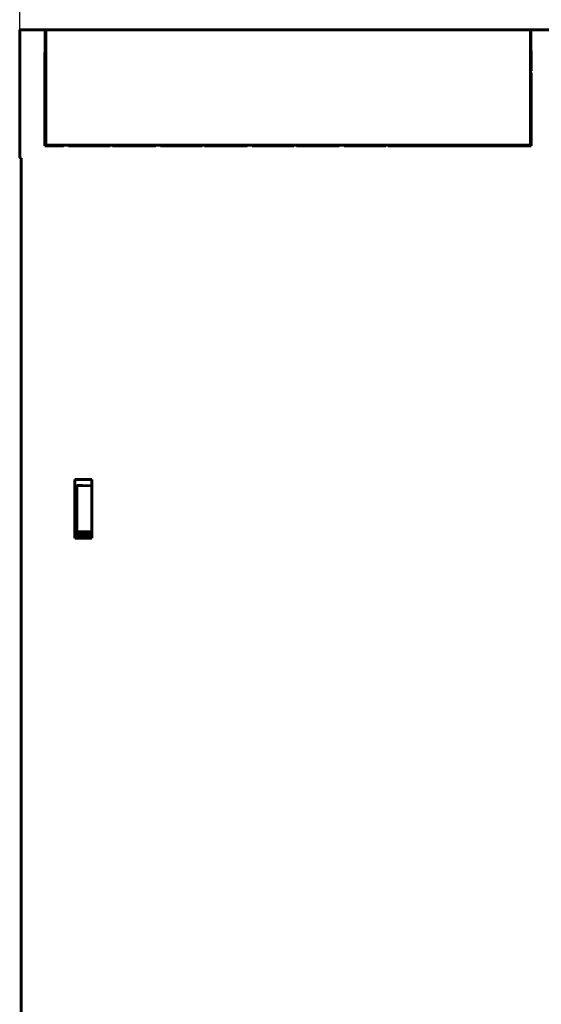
# Model space of a CAD drawing. Header units: millimetres. Extents: x 0 to 841, y 0 to 594.
# Tile 4 of 8: x 307 to 406, y 310 to 497. Entities that reach past the tile are written whole.
import ezdxf

# ---------------------------------------------------------------- set-up
doc = ezdxf.new("R2010")
doc.units = ezdxf.units.MM
doc.linetypes.add('K5LT_BASIC', pattern=[0])
doc.linetypes.add('K5LT_THIN', pattern=[0])
doc.layers.add('Системный слой', color=7, linetype='Continuous')
doc.styles.add('KDIMTEXTSTYLE', font='GOST_AU.SHX', dxfattribs={"width": 0.96, "oblique": 15, "height": 5})
doc.dimstyles.new('KDIMSTYLE (1.00)', dxfattribs={"dimtxt": 5, "dimasz": 1, "dimexe": 2, "dimexo": 0, "dimgap": 1, "dimtad": 1, "dimtxsty": 'KDIMTEXTSTYLE', "dimsah": 1, "dimcen": 0, "dimdle": 1, "dimadec": 0, "dimazin": 0, "dimtfac": 0.667, "dimtmove": 0, "dimatfit": 3, "dimfxl": 1, "dimtvp": 1, "dimtolj": 1, "dimtzin": 0, "dimarcsym": 0})

# ---------------------------------------------------------------- blocks, each defined once
blk = doc.blocks.new('KDIMARROW_01')
at = {"layer": 'Системный слой'}
blk.add_hatch(color=0, dxfattribs=at).paths.add_polyline_path([(0, 0), (-5, 0.66), (-4.5, 0), (-5, -0.66)])
at = {"layer": 'Системный слой', "color": 0, "linetype": 'K5LT_THIN', "lineweight": 18}
for p, q in [((-4.5, 0), (-5, 0.66)), ((-5, 0.66), (0, 0)), ((0, 0), (-5, -0.66)), ((-5, -0.66), (-4.5, 0)), ((0, 0), (-1, 0))]:
    blk.add_line(p, q, dxfattribs=at)

msp = doc.modelspace()

# ---------------------------------------------------------------- linework, layer by layer
at = {"layer": 'Системный слой', "color": 150, "linetype": 'K5LT_BASIC', "lineweight": 60, "true_color": 0x0080ff}
for p, q in [((306.862, 490.386), (306.862, 495.386)), ((311.727, 495.386), (306.862, 495.386)), ((311.727, 495.386), (311.862, 495.386)), ((404.162, 495.386), (311.862, 495.386)), ((311.862, 495.386), (311.862, 479.386)), ((404.162, 495.386), (404.162, 479.386)), ((404.269, 495.386), (404.162, 495.386)), ((404.269, 495.386), (408.162, 495.386)), ((404.34, 487.532), (404.272, 495.24)), ((306.862, 471.186), (306.862, 490.386)), ((311.683, 473.259), (311.683, 490.386)), ((311.766, 490.636), (311.76, 490.636)), ((404.341, 473.259), (404.341, 487.179)), ((311.81, 473.386), (311.683, 473.259)), ((314.748, 473.259), (311.683, 473.259)), ((404.214, 473.386), (311.81, 473.386)), ((316.162, 473.268), (323.162, 473.268)), ((332.248, 473.259), (324.576, 473.259)), ((333.662, 473.268), (340.662, 473.268)), ((349.748, 473.259), (342.076, 473.259)), ((351.162, 473.268), (358.162, 473.268)), ((367.248, 473.259), (359.576, 473.259)), ((368.662, 473.268), (375.662, 473.268)), ((404.341, 473.259), (377.076, 473.259)), ((404.214, 473.386), (404.341, 473.259)), ((307.162, 131.886), (307.157, 470.886)), ((317.392, 409.686), (320.592, 409.686)), ((317.392, 398.486), (317.392, 409.686)), ((320.592, 409.686), (320.592, 398.486)), ((317.562, 408.513), (317.392, 408.514)), ((317.562, 399.659), (317.562, 408.513)), ((317.562, 407.686), (317.728, 407.686)), ((317.728, 408.511), (317.728, 399.661)), ((317.728, 408.511), (318.247, 408.507)), ((318.247, 408.507), (318.82, 408.502)), ((318.82, 408.502), (320.592, 408.486)), ((317.562, 401.411), (317.728, 401.411)), ((317.562, 400.311), (317.728, 400.311)), ((317.562, 399.811), (317.728, 399.811)), ((317.562, 399.659), (317.392, 399.658)), ((320.592, 399.286), (317.392, 399.286)), ((320.592, 398.786), (317.392, 398.786)), ((320.592, 398.486), (317.392, 398.486)), ((317.728, 399.661), (318.247, 399.665)), ((318.82, 399.67), (318.247, 399.665)), ((320.592, 399.686), (318.82, 399.67))]:
    msp.add_line(p, q, dxfattribs=at)
msp.add_arc((307.162, 471.186), 0.3, 180, 270, dxfattribs=at)
for points, weights in [([(311.727, 495.386), (311.701, 495.386), (311.683, 493.315), (311.683, 490.386)], [1, 0.804737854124, 0.804737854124, 1]), ([(311.862, 479.386), (311.862, 475.871), (311.84, 473.386), (311.81, 473.386)], [1, 0.804737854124, 0.804737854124, 1]), ([(404.162, 479.386), (404.162, 475.871), (404.184, 473.386), (404.214, 473.386)], [1, 0.804737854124, 0.804737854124, 1]), ([(314.748, 473.259), (314.967, 473.259), (315.146, 473.261), (315.219, 473.262)], [1, 0.877664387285, 0.877664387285, 1]), ([(323.162, 473.268), (323.601, 473.268), (323.959, 473.266), (324.105, 473.262)], [1, 0.877664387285, 0.877664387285, 1]), ([(332.248, 473.259), (332.467, 473.259), (332.646, 473.261), (332.719, 473.262)], [1, 0.877664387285, 0.877664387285, 1]), ([(340.662, 473.268), (341.101, 473.268), (341.459, 473.266), (341.605, 473.262)], [1, 0.877664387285, 0.877664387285, 1]), ([(349.748, 473.259), (349.967, 473.259), (350.146, 473.261), (350.219, 473.262)], [1, 0.877664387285, 0.877664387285, 1]), ([(358.162, 473.268), (358.601, 473.268), (358.959, 473.266), (359.105, 473.262)], [1, 0.877664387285, 0.877664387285, 1]), ([(367.248, 473.259), (367.467, 473.259), (367.646, 473.261), (367.719, 473.262)], [1, 0.877664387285, 0.877664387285, 1]), ([(375.662, 473.268), (376.101, 473.268), (376.459, 473.266), (376.605, 473.262)], [1, 0.877664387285, 0.877664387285, 1])]:
    msp.add_rational_spline(points, weights, degree=3, dxfattribs=at)
for points, knots in [([(311.738, 487.01), (311.738, 487.135), (311.738, 487.261), (311.738, 487.386), (311.738, 487.602), (311.738, 487.926), (311.739, 488.346), (311.74, 488.755), (311.742, 489.137), (311.744, 489.483), (311.746, 489.721), (311.749, 490.006), (311.752, 490.241), (311.756, 490.418), (311.76, 490.58), (311.764, 490.636), (311.766, 490.636)], [0, 0, 0, 0, 1, 1, 1, 2.7778157, 3.6680664, 4.5602366, 6.345941, 7.2372244, 8.1268826, 9.0161388, 10.7911669, 11.675485, 12.5577832, 15, 15, 15, 15]), ([(311.766, 490.636), (311.768, 490.636), (311.771, 490.596), (311.775, 490.473), (311.778, 490.351), (311.781, 490.148), (311.784, 489.888), (311.787, 489.581), (311.789, 489.246), (311.791, 488.876), (311.793, 488.398), (311.794, 487.935), (311.794, 487.563), (311.794, 487.386), (311.794, 487.261), (311.794, 487.135), (311.794, 487.01)], [0, 0, 0, 0, 1.9757781, 2.8788524, 3.7885143, 4.7024818, 6.5124689, 7.4041934, 8.2957933, 10.077484, 10.9384245, 12.5426625, 14, 14, 14, 15, 15, 15, 15]), ([(311.732, 485.229), (311.732, 485.243), (311.732, 485.258), (311.732, 485.288), (311.732, 485.303), (311.733, 485.336), (311.733, 485.353), (311.733, 485.388), (311.733, 485.405), (311.734, 485.438), (311.734, 485.454), (311.734, 485.485), (311.734, 485.501), (311.734, 485.533), (311.734, 485.549), (311.735, 485.58), (311.735, 485.596), (311.735, 485.631), (311.735, 485.649), (311.735, 485.686), (311.735, 485.704), (311.736, 485.759), (311.736, 485.796), (311.736, 485.872), (311.736, 485.911), (311.737, 485.99), (311.737, 486.029), (311.737, 486.109), (311.737, 486.15), (311.737, 486.232), (311.737, 486.273), (311.738, 486.356), (311.738, 486.399), (311.738, 486.485), (311.738, 486.528), (311.738, 486.64), (311.738, 486.709), (311.738, 486.817), (311.738, 486.856), (311.738, 486.933), (311.738, 486.972), (311.738, 487.01)], [0, 0, 0, 0, 0.3022992, 0.3022992, 0.6128554, 0.6128554, 0.9461894, 0.9461894, 1.2676281, 1.2676281, 1.553447, 1.553447, 1.8315551, 1.8315551, 2.1028646, 2.1028646, 2.3680747, 2.3680747, 2.6697636, 2.6697636, 2.9648626, 2.9648626, 3.5380528, 3.5380528, 4.1279723, 4.1279723, 4.7006283, 4.7006283, 5.2819027, 5.2819027, 5.8520332, 5.8520332, 6.4401679, 6.4401679, 7.0217863, 7.0217863, 7.9588879, 7.9588879, 8.4794461, 8.4794461, 9, 9, 9, 9]), ([(311.794, 487.01), (311.794, 486.972), (311.794, 486.933), (311.794, 486.856), (311.794, 486.817), (311.794, 486.694), (311.794, 486.608), (311.794, 486.481), (311.794, 486.438), (311.795, 486.353), (311.795, 486.31), (311.795, 486.227), (311.795, 486.186), (311.795, 486.103), (311.795, 486.062), (311.796, 485.983), (311.796, 485.944), (311.796, 485.868), (311.796, 485.829), (311.797, 485.755), (311.797, 485.718), (311.797, 485.664), (311.797, 485.646), (311.797, 485.61), (311.798, 485.592), (311.798, 485.558), (311.798, 485.541), (311.798, 485.508), (311.798, 485.492), (311.798, 485.459), (311.799, 485.443), (311.799, 485.41), (311.799, 485.393), (311.799, 485.363), (311.799, 485.35), (311.8, 485.324), (311.8, 485.311), (311.8, 485.275), (311.8, 485.251), (311.801, 485.229)], [0, 0, 0, 0, 0.5205507, 0.5205507, 1.0411057, 1.0411057, 2.1903168, 2.1903168, 2.7705868, 2.7705868, 3.3582339, 3.3582339, 3.9361543, 3.9361543, 4.5266055, 4.5266055, 5.0926581, 5.0926581, 5.6766587, 5.6766587, 6.248075, 6.248075, 6.5427063, 6.5427063, 6.8442587, 6.8442587, 7.1246496, 7.1246496, 7.4122499, 7.4122499, 7.7079514, 7.7079514, 8.0129685, 8.0129685, 8.2692079, 8.2692079, 8.5185227, 8.5185227, 9, 9, 9, 9]), ([(311.766, 474.136), (311.759, 474.136), (311.751, 474.32), (311.738, 474.987), (311.729, 475.719), (311.721, 476.885), (311.716, 477.861), (311.712, 479.033), (311.712, 479.854), (311.712, 480.386), (311.712, 480.767), (311.712, 481.495), (311.714, 482.3), (311.718, 483.407), (311.722, 484.187), (311.728, 484.915), (311.73, 485.1), (311.732, 485.229)], [0, 0, 0, 0, 2.4377338, 2.9037533, 5.0059245, 6.2323443, 7.4893628, 8.376079, 10, 10, 10, 11.8568311, 13.5466506, 14.0532182, 17.6494366, 18.0099901, 19, 19, 19, 19]), ([(311.801, 485.229), (311.802, 485.102), (311.805, 484.811), (311.808, 484.36), (311.811, 483.869), (311.814, 483.375), (311.816, 482.831), (311.818, 482.272), (311.82, 481.465), (311.821, 480.827), (311.821, 480.386), (311.821, 479.787), (311.82, 478.981), (311.816, 477.937), (311.812, 477.001), (311.804, 475.744), (311.794, 474.945), (311.781, 474.306), (311.773, 474.136), (311.766, 474.136)], [0, 0, 0, 0, 1.1932658, 2.5947546, 3.6054585, 4.8268495, 6.0354938, 7.2026867, 8.3707263, 11, 11, 11, 12.8300196, 13.4655893, 14.3769394, 16.0137888, 18.2819636, 18.6017399, 21, 21, 21, 21])]:
    msp.add_open_spline(points, degree=3, knots=knots, dxfattribs=at)

# ---------------------------------------------------------------- dimensions: what is measured, and where the dimension line sits
at = {"layer": 'Системный слой', "color": 7}
msp.add_linear_dim(base=(306.862, 510.386), p1=(506.162, 493.208), p2=(306.862, 490.386), location=(406.512, 510.386), text='\\H7.0;\\W0.965;\\Q15;\\H7.0;\\W0.965;\\Q15;\\Q15;Г', dimstyle='KDIMSTYLE (1.00)', override={"dimexo": 0, "dimblk1": 'KDIMARROW_01', "dimblk2": 'KDIMARROW_01', "dimse1": 0, "dimse2": 0, "dimclrt": 7, "dimtolj": 1}, dxfattribs=at).render()

doc.saveas('drawing.dxf')
